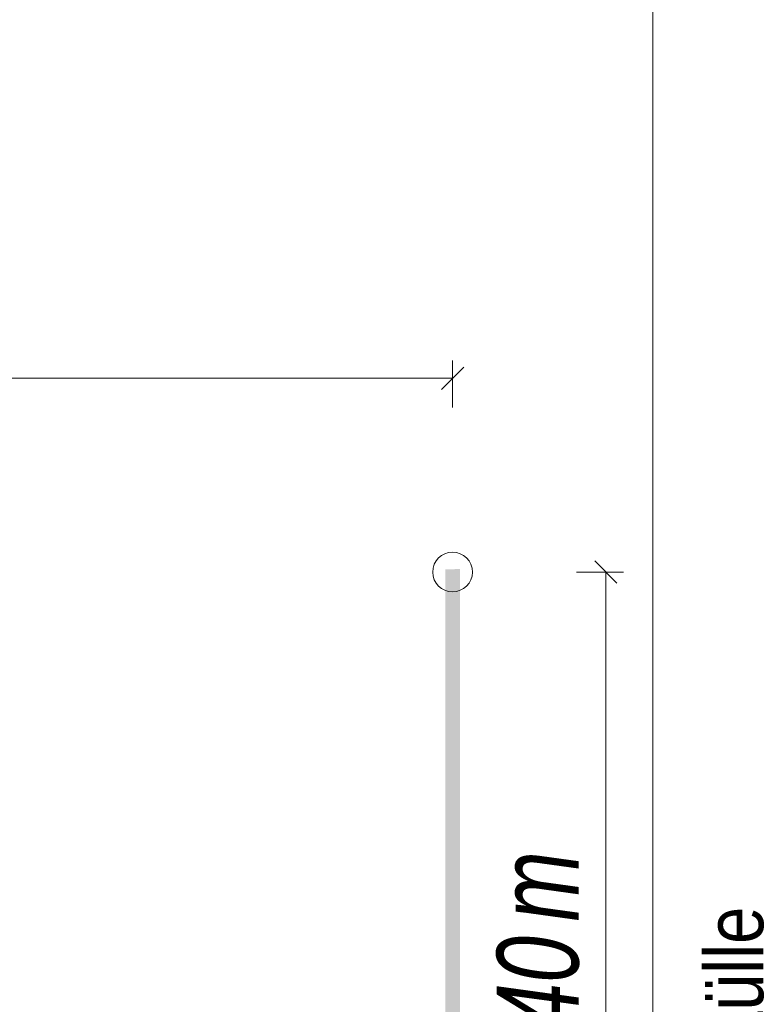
# Model space of a CAD drawing. Extents: x -620 to 300, y 62 to 1112.
# Tile 202 of 236: x 236 to 249, y 757 to 773. Entities that reach past the tile are written whole.
import ezdxf
from ezdxf.lldxf.tags import DXFTag

# ---------------------------------------------------------------- set-up
doc = ezdxf.new("R2010")
doc.units = 0
doc.layers.get('0').update_dxf_attribs({"lineweight": 13})
for name, color, linetype, lineweight, true_color in [('E_Aussparung Bemaßung-A06GA2AY8I', 5, 'Continuous', 9, 0x0000ff), ('E_Betonbaudose', 1, 'Continuous', 13, 0xff0000), ('E_Detail_Beschriftung', 7, 'Continuous', 13, 0x009900)]:
    doc.layers.add(name, color=color, linetype=linetype, lineweight=lineweight, true_color=true_color)
doc.layers.add('E_Detail_Linie_Text_Bem', color=7, linetype='Continuous', lineweight=13)
doc.styles.get("Standard").update_dxf_attribs({"font": 'ARIALN.TTF'})
tags = doc.linetypes.add('fein_strichliert-A06GA2B28I', pattern=[4, 1, -2, 1]).pattern_tags.tags
tags[8:9] = [DXFTag(74, 4), DXFTag(75, 0), DXFTag(340, '0'), DXFTag(46, 0.0), DXFTag(50, 0.0), DXFTag(44, 0.0), DXFTag(45, 0.0)]
tags[6:7] = [DXFTag(74, 4), DXFTag(75, 0), DXFTag(340, '0'), DXFTag(46, 0.0), DXFTag(50, 0.0), DXFTag(44, 0.0), DXFTag(45, 0.0)]
tags[4:5] = [DXFTag(74, 4), DXFTag(75, 0), DXFTag(340, '0'), DXFTag(46, 0.0), DXFTag(50, 0.0), DXFTag(44, 0.0), DXFTag(45, 0.0)]

# ---------------------------------------------------------------- blocks, each defined once
blk = doc.blocks.new('Referenz-A06GA2B38I')
at = {"layer": 'E_Aussparung Bemaßung-A06GA2AY8I', "linetype": 'Continuous', "ltscale": 0.13}
for p, q in [((243.757, 767.597), (243.757, 766.797)), ((243.948, 767.488), (243.566, 767.106)), ((220.757, 767.297), (243.757, 767.297)), ((246.571, 763.79), (246.189, 764.172)), ((246.68, 763.981), (245.88, 763.981)), ((246.38, 763.981), (246.38, 749.981))]:
    blk.add_line(p, q, dxfattribs=at)
at = {"layer": 'E_Betonbaudose', "linetype": 'Continuous', "ltscale": 0.13}
blk.add_circle((243.757, 763.981), 0.34, dxfattribs=at)
at = {"layer": 'E_Detail_Linie_Text_Bem', "linetype": 'fein_strichliert-A06GA2B28I', "ltscale": 0.65}
blk.add_line((247.184, 747.173), (247.184, 800.052), dxfattribs=at)
at = {"layer": 'E_Detail_Linie_Text_Bem', "linetype": 'Continuous', "ltscale": 0.13}
blk.add_solid([(243.882, 764.03), (243.882, 748.246), (243.632, 764.029), (243.632, 748.246)], dxfattribs=at)
at = {"layer": 'E_Aussparung Bemaßung-A06GA2AY8I', "linetype": 'Continuous', "ltscale": 0.13, "char_height": 1.4, "attachment_point": 1, "rotation": 90}
for s, insert in [('{\\W0.9;\\fArial Narrow|b0|i1;m}', (244.513, 758.002)), ('{\\W0.9;\\fArial Narrow|b0|i1;1,40 }', (244.513, 754.945))]:
    blk.add_mtext(s, dxfattribs=dict(at, insert=insert))
at = {"layer": 'E_Detail_Beschriftung', "linetype": 'Continuous', "ltscale": 0.13, "insert": (248.074, 752.587), "char_height": 1, "attachment_point": 1, "rotation": 90}
blk.add_mtext('{\\fArial Narrow;4x Endtülle}', dxfattribs=at)

msp = doc.modelspace()

# ---------------------------------------------------------------- block references
at = {"color": 8, "lineweight": 25, "ltscale": 0.25, "true_color": 0x808080}
msp.add_blockref('Referenz-A06GA2B38I', (0, 0), dxfattribs=at)

doc.saveas('drawing.dxf')
